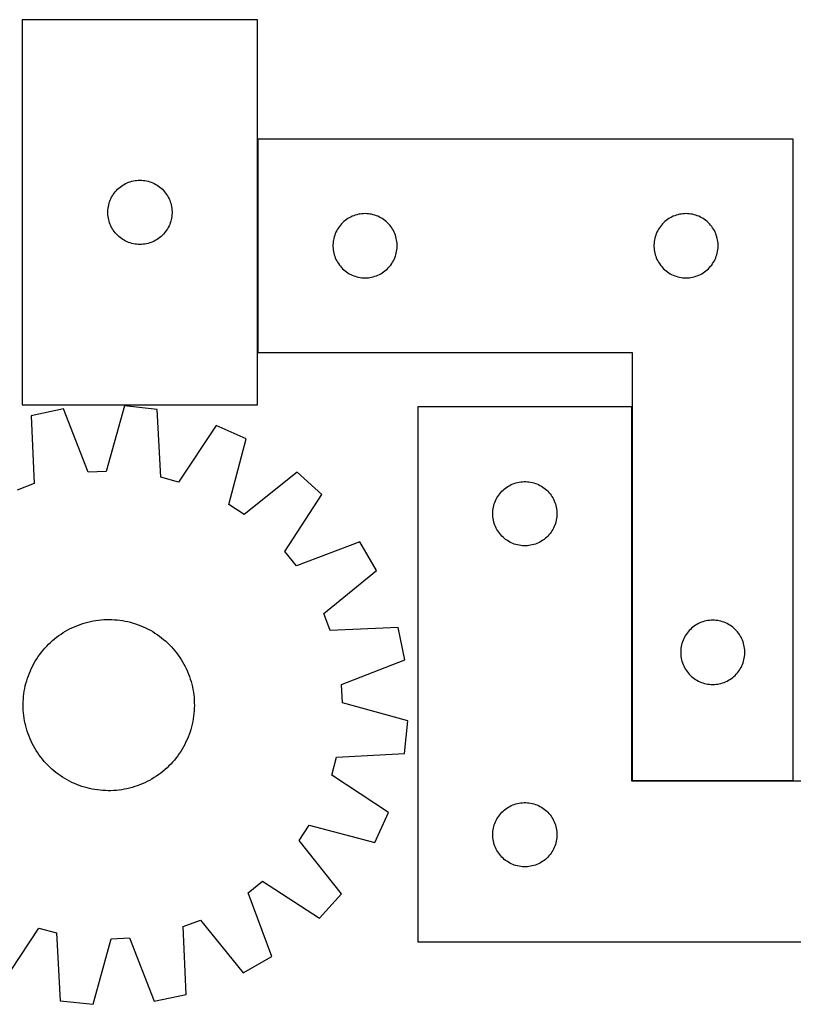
# Model space of a CAD drawing. Header units: millimetres. Extents: x 7 to 1493, y 7 to 467.
# Tile 3 of 4: x 716 to 1077, y 7 to 467. Entities that reach past the tile are written whole.
import ezdxf

# ---------------------------------------------------------------- set-up
doc = ezdxf.new("R2010")
doc.units = ezdxf.units.MM
doc.layers.add('COMMON', color=5, linetype='CONTINUOUS', true_color=0x0000ff)
doc.layers.add('CUT', color=7, linetype='CONTINUOUS', true_color=0x000000)

msp = doc.modelspace()

# ---------------------------------------------------------------- linework, layer by layer
at = {"layer": 'COMMON'}
for p, q in [((827.161311, 410.966614), (827.161311, 310.966614)), ((1077.361312, 110.966614), (1077.361312, 360.966614)), ((1002.261311, 110.866614), (1077.261311, 110.866614))]:
    msp.add_line(p, q, dxfattribs=at)
at = {"layer": 'CUT'}
for p, q in [((717.06131, 466.59039), (717.06131, 286.59039)), ((827.06131, 466.59039), (717.06131, 466.59039)), ((827.06131, 286.59039), (827.06131, 466.59039)), ((827.261311, 310.966614), (827.261311, 410.966614)), ((827.261311, 410.966614), (1077.261311, 410.966614)), ((1077.261311, 410.966614), (1077.261311, 110.966614)), ((767.499587, 390.879921), (768.241243, 391.095806)), ((768.241243, 391.095806), (768.993029, 391.273226)), ((768.993029, 391.273226), (769.752951, 391.411709)), ((769.752951, 391.411709), (770.518995, 391.510888)), ((770.518995, 391.510888), (771.289128, 391.570502)), ((771.289128, 391.570502), (772.06131, 391.59039)), ((772.06131, 391.59039), (772.833491, 391.570502)), ((772.833491, 391.570502), (773.603625, 391.510888)), ((773.603625, 391.510888), (774.369668, 391.411709)), ((774.369668, 391.411709), (775.129591, 391.273226)), ((775.129591, 391.273226), (775.881377, 391.095806)), ((775.881377, 391.095806), (776.623032, 390.879921)), ((760.543103, 386.199288), (761.053029, 386.77949)), ((761.053029, 386.77949), (761.592147, 387.332673)), ((761.592147, 387.332673), (762.159028, 387.857369)), ((762.159028, 387.857369), (762.752168, 388.352187)), ((762.752168, 388.352187), (763.369993, 388.815815)), ((763.369993, 388.815815), (764.010867, 389.247024)), ((764.010867, 389.247024), (764.673089, 389.644669)), ((764.673089, 389.644669), (765.354903, 390.007696)), ((765.354903, 390.007696), (766.054501, 390.335144)), ((766.054501, 390.335144), (766.770028, 390.626143)), ((766.770028, 390.626143), (767.499587, 390.879921)), ((776.623032, 390.879921), (777.352591, 390.626143)), ((777.352591, 390.626143), (778.068118, 390.335144)), ((778.068118, 390.335144), (778.767717, 390.007696)), ((778.767717, 390.007696), (779.449531, 389.644669)), ((779.449531, 389.644669), (780.111753, 389.247024)), ((780.111753, 389.247024), (780.752626, 388.815815)), ((780.752626, 388.815815), (781.370452, 388.352187)), ((781.370452, 388.352187), (781.963592, 387.857369)), ((781.963592, 387.857369), (782.530472, 387.332673)), ((782.530472, 387.332673), (783.06959, 386.77949)), ((783.06959, 386.77949), (783.579516, 386.199288)), ((757.893971, 381.518526), (758.16645, 382.241309)), ((758.16645, 382.241309), (758.475776, 382.949106)), ((758.475776, 382.949106), (758.821128, 383.640041)), ((758.821128, 383.640041), (759.20159, 384.312282)), ((759.20159, 384.312282), (759.616155, 384.964046)), ((759.616155, 384.964046), (760.063721, 385.593604)), ((760.063721, 385.593604), (760.543103, 386.199288)), ((783.579516, 386.199288), (784.058898, 385.593604)), ((784.058898, 385.593604), (784.506465, 384.964046)), ((784.506465, 384.964046), (784.921029, 384.312282)), ((784.921029, 384.312282), (785.301492, 383.640041)), ((785.301492, 383.640041), (785.646844, 382.949106)), ((785.646844, 382.949106), (785.956169, 382.241309)), ((785.956169, 382.241309), (786.228648, 381.518526)), ((757.066283, 376.976609), (757.106047, 377.748022)), ((757.106047, 377.748022), (757.18547, 378.516366)), ((757.18547, 378.516366), (757.30434, 379.279602)), ((757.30434, 379.279602), (757.462344, 380.035706)), ((757.462344, 380.035706), (757.659062, 380.782675)), ((757.659062, 380.782675), (757.893971, 381.518526)), ((786.228648, 381.518526), (786.463558, 380.782675)), ((786.463558, 380.782675), (786.660275, 380.035706)), ((786.660275, 380.035706), (786.818279, 379.279602)), ((786.818279, 379.279602), (786.93715, 378.516366)), ((786.93715, 378.516366), (787.016573, 377.748022)), ((787.016573, 377.748022), (787.056337, 376.976609)), ((757.066283, 376.204172), (757.066283, 376.976609)), ((757.106047, 375.432758), (757.066283, 376.204172)), ((757.18547, 374.664415), (757.106047, 375.432758)), ((757.30434, 373.901179), (757.18547, 374.664415)), ((757.462344, 373.145074), (757.30434, 373.901179)), ((757.659062, 372.398106), (757.462344, 373.145074)), ((786.660275, 373.145074), (786.463558, 372.398106)), ((786.818279, 373.901179), (786.660275, 373.145074)), ((786.93715, 374.664415), (786.818279, 373.901179)), ((787.016573, 375.432758), (786.93715, 374.664415)), ((787.056337, 376.204172), (787.016573, 375.432758)), ((787.056337, 376.976609), (787.056337, 376.204172)), ((867.952169, 372.728412), (867.359029, 372.233593)), ((868.569994, 373.19204), (867.952169, 372.728412)), ((869.210868, 373.623248), (868.569994, 373.19204)), ((869.87309, 374.020893), (869.210868, 373.623248)), ((870.554904, 374.383921), (869.87309, 374.020893)), ((871.254502, 374.711368), (870.554904, 374.383921)), ((871.970029, 375.002367), (871.254502, 374.711368)), ((872.699588, 375.256145), (871.970029, 375.002367)), ((873.441244, 375.47203), (872.699588, 375.256145)), ((874.19303, 375.64945), (873.441244, 375.47203)), ((874.952952, 375.787933), (874.19303, 375.64945)), ((875.718996, 375.887113), (874.952952, 375.787933)), ((876.489129, 375.946726), (875.718996, 375.887113)), ((877.261311, 375.966614), (876.489129, 375.946726)), ((878.033492, 375.946726), (877.261311, 375.966614)), ((878.803626, 375.887113), (878.033492, 375.946726)), ((879.569669, 375.787933), (878.803626, 375.887113)), ((880.329592, 375.64945), (879.569669, 375.787933)), ((881.081378, 375.47203), (880.329592, 375.64945)), ((881.823033, 375.256145), (881.081378, 375.47203)), ((882.552592, 375.002367), (881.823033, 375.256145)), ((883.268119, 374.711368), (882.552592, 375.002367)), ((883.967718, 374.383921), (883.268119, 374.711368)), ((884.649532, 374.020893), (883.967718, 374.383921)), ((885.311754, 373.623248), (884.649532, 374.020893)), ((885.952627, 373.19204), (885.311754, 373.623248)), ((886.570453, 372.728412), (885.952627, 373.19204)), ((887.163593, 372.233593), (886.570453, 372.728412)), ((1017.952169, 372.728412), (1017.359029, 372.233593)), ((1018.569994, 373.19204), (1017.952169, 372.728412)), ((1019.210868, 373.623248), (1018.569994, 373.19204)), ((1019.87309, 374.020893), (1019.210868, 373.623248)), ((1020.554904, 374.383921), (1019.87309, 374.020893)), ((1021.254502, 374.711368), (1020.554904, 374.383921)), ((1021.970029, 375.002367), (1021.254502, 374.711368)), ((1022.699588, 375.256145), (1021.970029, 375.002367)), ((1023.441244, 375.47203), (1022.699588, 375.256145)), ((1024.19303, 375.64945), (1023.441244, 375.47203)), ((1024.952952, 375.787933), (1024.19303, 375.64945)), ((1025.718996, 375.887113), (1024.952952, 375.787933)), ((1026.489129, 375.946726), (1025.718996, 375.887113)), ((1027.261311, 375.966614), (1026.489129, 375.946726)), ((1028.033492, 375.946726), (1027.261311, 375.966614)), ((1028.803626, 375.887113), (1028.033492, 375.946726)), ((1029.569669, 375.787933), (1028.803626, 375.887113)), ((1030.329592, 375.64945), (1029.569669, 375.787933)), ((1031.081378, 375.47203), (1030.329592, 375.64945)), ((1031.823033, 375.256145), (1031.081378, 375.47203)), ((1032.552592, 375.002367), (1031.823033, 375.256145)), ((1033.268119, 374.711368), (1032.552592, 375.002367)), ((1033.967718, 374.383921), (1033.268119, 374.711368)), ((1034.649532, 374.020893), (1033.967718, 374.383921)), ((1035.311754, 373.623248), (1034.649532, 374.020893)), ((1035.952627, 373.19204), (1035.311754, 373.623248)), ((1036.570453, 372.728412), (1035.952627, 373.19204)), ((1037.163593, 372.233593), (1036.570453, 372.728412)), ((757.893971, 371.662255), (757.659062, 372.398106)), ((758.16645, 370.939472), (757.893971, 371.662255)), ((758.475776, 370.231674), (758.16645, 370.939472)), ((758.821128, 369.540739), (758.475776, 370.231674)), ((759.20159, 368.868498), (758.821128, 369.540739)), ((759.616155, 368.216734), (759.20159, 368.868498)), ((760.063721, 367.587176), (759.616155, 368.216734)), ((784.506465, 368.216734), (784.058898, 367.587176)), ((784.921029, 368.868498), (784.506465, 368.216734)), ((785.301492, 369.540739), (784.921029, 368.868498)), ((785.646844, 370.231674), (785.301492, 369.540739)), ((785.956169, 370.939472), (785.646844, 370.231674)), ((786.228648, 371.662255), (785.956169, 370.939472)), ((786.463558, 372.398106), (786.228648, 371.662255)), ((864.401591, 368.688507), (864.021129, 368.016266)), ((864.816156, 369.34027), (864.401591, 368.688507)), ((865.263722, 369.969829), (864.816156, 369.34027)), ((865.743104, 370.575512), (865.263722, 369.969829)), ((866.25303, 371.155715), (865.743104, 370.575512)), ((866.792148, 371.708897), (866.25303, 371.155715)), ((867.359029, 372.233593), (866.792148, 371.708897)), ((887.730473, 371.708897), (887.163593, 372.233593)), ((888.269591, 371.155715), (887.730473, 371.708897)), ((888.779517, 370.575512), (888.269591, 371.155715)), ((889.258899, 369.969829), (888.779517, 370.575512)), ((889.706466, 369.34027), (889.258899, 369.969829)), ((890.12103, 368.688507), (889.706466, 369.34027)), ((890.501493, 368.016266), (890.12103, 368.688507)), ((1014.401591, 368.688507), (1014.021129, 368.016266)), ((1014.816156, 369.34027), (1014.401591, 368.688507)), ((1015.263722, 369.969829), (1014.816156, 369.34027)), ((1015.743104, 370.575512), (1015.263722, 369.969829)), ((1016.25303, 371.155715), (1015.743104, 370.575512)), ((1016.792148, 371.708897), (1016.25303, 371.155715)), ((1017.359029, 372.233593), (1016.792148, 371.708897)), ((1037.730473, 371.708897), (1037.163593, 372.233593)), ((1038.269591, 371.155715), (1037.730473, 371.708897)), ((1038.779517, 370.575512), (1038.269591, 371.155715)), ((1039.258899, 369.969829), (1038.779517, 370.575512)), ((1039.706466, 369.34027), (1039.258899, 369.969829)), ((1040.12103, 368.688507), (1039.706466, 369.34027)), ((1040.501493, 368.016266), (1040.12103, 368.688507)), ((760.543103, 366.981493), (760.063721, 367.587176)), ((761.053029, 366.40129), (760.543103, 366.981493)), ((761.592147, 365.848107), (761.053029, 366.40129)), ((762.159028, 365.323411), (761.592147, 365.848107)), ((762.752168, 364.828593), (762.159028, 365.323411)), ((763.369993, 364.364965), (762.752168, 364.828593)), ((764.010867, 363.933757), (763.369993, 364.364965)), ((764.673089, 363.536112), (764.010867, 363.933757)), ((765.354903, 363.173084), (764.673089, 363.536112)), ((779.449531, 363.536112), (778.767717, 363.173084)), ((780.111753, 363.933757), (779.449531, 363.536112)), ((780.752626, 364.364965), (780.111753, 363.933757)), ((781.370452, 364.828593), (780.752626, 364.364965)), ((781.963592, 365.323411), (781.370452, 364.828593)), ((782.530472, 365.848107), (781.963592, 365.323411)), ((783.06959, 366.40129), (782.530472, 365.848107)), ((783.579516, 366.981493), (783.06959, 366.40129)), ((784.058898, 367.587176), (783.579516, 366.981493)), ((862.504341, 363.655826), (862.385471, 362.89259)), ((862.662345, 364.411931), (862.504341, 363.655826)), ((862.859063, 365.158899), (862.662345, 364.411931)), ((863.093972, 365.89475), (862.859063, 365.158899)), ((863.366451, 366.617533), (863.093972, 365.89475)), ((863.675777, 367.32533), (863.366451, 366.617533)), ((864.021129, 368.016266), (863.675777, 367.32533)), ((890.846845, 367.32533), (890.501493, 368.016266)), ((891.15617, 366.617533), (890.846845, 367.32533)), ((891.428649, 365.89475), (891.15617, 366.617533)), ((891.663559, 365.158899), (891.428649, 365.89475)), ((891.860276, 364.411931), (891.663559, 365.158899)), ((892.01828, 363.655826), (891.860276, 364.411931)), ((892.137151, 362.89259), (892.01828, 363.655826)), ((1012.504341, 363.655826), (1012.385471, 362.89259)), ((1012.662345, 364.411931), (1012.504341, 363.655826)), ((1012.859063, 365.158899), (1012.662345, 364.411931)), ((1013.093972, 365.89475), (1012.859063, 365.158899)), ((1013.366451, 366.617533), (1013.093972, 365.89475)), ((1013.675777, 367.32533), (1013.366451, 366.617533)), ((1014.021129, 368.016266), (1013.675777, 367.32533)), ((1040.846845, 367.32533), (1040.501493, 368.016266)), ((1041.15617, 366.617533), (1040.846845, 367.32533)), ((1041.428649, 365.89475), (1041.15617, 366.617533)), ((1041.663559, 365.158899), (1041.428649, 365.89475)), ((1041.860276, 364.411931), (1041.663559, 365.158899)), ((1042.01828, 363.655826), (1041.860276, 364.411931)), ((1042.137151, 362.89259), (1042.01828, 363.655826)), ((766.054501, 362.845637), (765.354903, 363.173084)), ((766.770028, 362.554638), (766.054501, 362.845637)), ((767.499587, 362.30086), (766.770028, 362.554638)), ((768.241243, 362.084974), (767.499587, 362.30086)), ((768.993029, 361.907555), (768.241243, 362.084974)), ((769.752951, 361.769072), (768.993029, 361.907555)), ((770.518995, 361.669892), (769.752951, 361.769072)), ((771.289128, 361.610279), (770.518995, 361.669892)), ((772.06131, 361.59039), (771.289128, 361.610279)), ((772.833491, 361.610279), (772.06131, 361.59039)), ((773.603625, 361.669892), (772.833491, 361.610279)), ((774.369668, 361.769072), (773.603625, 361.669892)), ((775.129591, 361.907555), (774.369668, 361.769072)), ((775.881377, 362.084974), (775.129591, 361.907555)), ((776.623032, 362.30086), (775.881377, 362.084974)), ((777.352591, 362.554638), (776.623032, 362.30086)), ((778.068118, 362.845637), (777.352591, 362.554638)), ((778.767717, 363.173084), (778.068118, 362.845637)), ((862.306048, 362.124246), (862.266284, 361.352833)), ((862.266284, 361.352833), (862.266284, 360.580396)), ((862.266284, 360.580396), (862.306048, 359.808983)), ((862.385471, 362.89259), (862.306048, 362.124246)), ((862.306048, 359.808983), (862.385471, 359.040639)), ((862.385471, 359.040639), (862.504341, 358.277403)), ((892.01828, 358.277403), (892.137151, 359.040639)), ((892.216574, 362.124246), (892.137151, 362.89259)), ((892.137151, 359.040639), (892.216574, 359.808983)), ((892.256338, 361.352833), (892.216574, 362.124246)), ((892.216574, 359.808983), (892.256338, 360.580396)), ((892.256338, 360.580396), (892.256338, 361.352833)), ((1012.306048, 362.124246), (1012.266284, 361.352833)), ((1012.266284, 361.352833), (1012.266284, 360.580396)), ((1012.266284, 360.580396), (1012.306048, 359.808983)), ((1012.385471, 362.89259), (1012.306048, 362.124246)), ((1012.306048, 359.808983), (1012.385471, 359.040639)), ((1012.385471, 359.040639), (1012.504341, 358.277403)), ((1042.01828, 358.277403), (1042.137151, 359.040639)), ((1042.216574, 362.124246), (1042.137151, 362.89259)), ((1042.137151, 359.040639), (1042.216574, 359.808983)), ((1042.256338, 361.352833), (1042.216574, 362.124246)), ((1042.216574, 359.808983), (1042.256338, 360.580396)), ((1042.256338, 360.580396), (1042.256338, 361.352833)), ((862.504341, 358.277403), (862.662345, 357.521298)), ((862.662345, 357.521298), (862.859063, 356.77433)), ((862.859063, 356.77433), (863.093972, 356.038479)), ((863.093972, 356.038479), (863.366451, 355.315696)), ((863.366451, 355.315696), (863.675777, 354.607899)), ((863.675777, 354.607899), (864.021129, 353.916963)), ((890.501493, 353.916963), (890.846845, 354.607899)), ((890.846845, 354.607899), (891.15617, 355.315696)), ((891.15617, 355.315696), (891.428649, 356.038479)), ((891.428649, 356.038479), (891.663559, 356.77433)), ((891.663559, 356.77433), (891.860276, 357.521298)), ((891.860276, 357.521298), (892.01828, 358.277403)), ((1012.504341, 358.277403), (1012.662345, 357.521298)), ((1012.662345, 357.521298), (1012.859063, 356.77433)), ((1012.859063, 356.77433), (1013.093972, 356.038479)), ((1013.093972, 356.038479), (1013.366451, 355.315696)), ((1013.366451, 355.315696), (1013.675777, 354.607899)), ((1013.675777, 354.607899), (1014.021129, 353.916963)), ((1040.501493, 353.916963), (1040.846845, 354.607899)), ((1040.846845, 354.607899), (1041.15617, 355.315696)), ((1041.15617, 355.315696), (1041.428649, 356.038479)), ((1041.428649, 356.038479), (1041.663559, 356.77433)), ((1041.663559, 356.77433), (1041.860276, 357.521298)), ((1041.860276, 357.521298), (1042.01828, 358.277403)), ((864.021129, 353.916963), (864.401591, 353.244722)), ((864.401591, 353.244722), (864.816156, 352.592959)), ((864.816156, 352.592959), (865.263722, 351.9634)), ((865.263722, 351.9634), (865.743104, 351.357717)), ((865.743104, 351.357717), (866.25303, 350.777514)), ((866.25303, 350.777514), (866.792148, 350.224332)), ((866.792148, 350.224332), (867.359029, 349.699636)), ((867.359029, 349.699636), (867.952169, 349.204817)), ((886.570453, 349.204817), (887.163593, 349.699636)), ((887.163593, 349.699636), (887.730473, 350.224332)), ((887.730473, 350.224332), (888.269591, 350.777514)), ((888.269591, 350.777514), (888.779517, 351.357717)), ((888.779517, 351.357717), (889.258899, 351.9634)), ((889.258899, 351.9634), (889.706466, 352.592959)), ((889.706466, 352.592959), (890.12103, 353.244722)), ((890.12103, 353.244722), (890.501493, 353.916963)), ((1014.021129, 353.916963), (1014.401591, 353.244722)), ((1014.401591, 353.244722), (1014.816156, 352.592959)), ((1014.816156, 352.592959), (1015.263722, 351.9634)), ((1015.263722, 351.9634), (1015.743104, 351.357717)), ((1015.743104, 351.357717), (1016.25303, 350.777514)), ((1016.25303, 350.777514), (1016.792148, 350.224332)), ((1016.792148, 350.224332), (1017.359029, 349.699636)), ((1017.359029, 349.699636), (1017.952169, 349.204817)), ((1036.570453, 349.204817), (1037.163593, 349.699636)), ((1037.163593, 349.699636), (1037.730473, 350.224332)), ((1037.730473, 350.224332), (1038.269591, 350.777514)), ((1038.269591, 350.777514), (1038.779517, 351.357717)), ((1038.779517, 351.357717), (1039.258899, 351.9634)), ((1039.258899, 351.9634), (1039.706466, 352.592959)), ((1039.706466, 352.592959), (1040.12103, 353.244722)), ((1040.12103, 353.244722), (1040.501493, 353.916963)), ((867.952169, 349.204817), (868.569994, 348.741189)), ((868.569994, 348.741189), (869.210868, 348.309981)), ((869.210868, 348.309981), (869.87309, 347.912336)), ((869.87309, 347.912336), (870.554904, 347.549308)), ((870.554904, 347.549308), (871.254502, 347.221861)), ((871.254502, 347.221861), (871.970029, 346.930862)), ((871.970029, 346.930862), (872.699588, 346.677084)), ((872.699588, 346.677084), (873.441244, 346.461199)), ((873.441244, 346.461199), (874.19303, 346.283779)), ((874.19303, 346.283779), (874.952952, 346.145296)), ((874.952952, 346.145296), (875.718996, 346.046116)), ((875.718996, 346.046116), (876.489129, 345.986503)), ((876.489129, 345.986503), (877.261311, 345.966614)), ((877.261311, 345.966614), (878.033492, 345.986503)), ((878.033492, 345.986503), (878.803626, 346.046116)), ((878.803626, 346.046116), (879.569669, 346.145296)), ((879.569669, 346.145296), (880.329592, 346.283779)), ((880.329592, 346.283779), (881.081378, 346.461199)), ((881.081378, 346.461199), (881.823033, 346.677084)), ((881.823033, 346.677084), (882.552592, 346.930862)), ((882.552592, 346.930862), (883.268119, 347.221861)), ((883.268119, 347.221861), (883.967718, 347.549308)), ((883.967718, 347.549308), (884.649532, 347.912336)), ((884.649532, 347.912336), (885.311754, 348.309981)), ((885.311754, 348.309981), (885.952627, 348.741189)), ((885.952627, 348.741189), (886.570453, 349.204817)), ((1017.952169, 349.204817), (1018.569994, 348.741189)), ((1018.569994, 348.741189), (1019.210868, 348.309981)), ((1019.210868, 348.309981), (1019.87309, 347.912336)), ((1019.87309, 347.912336), (1020.554904, 347.549308)), ((1020.554904, 347.549308), (1021.254502, 347.221861)), ((1021.254502, 347.221861), (1021.970029, 346.930862)), ((1021.970029, 346.930862), (1022.699588, 346.677084)), ((1022.699588, 346.677084), (1023.441244, 346.461199)), ((1023.441244, 346.461199), (1024.19303, 346.283779)), ((1024.19303, 346.283779), (1024.952952, 346.145296)), ((1024.952952, 346.145296), (1025.718996, 346.046116)), ((1025.718996, 346.046116), (1026.489129, 345.986503)), ((1026.489129, 345.986503), (1027.261311, 345.966614)), ((1027.261311, 345.966614), (1028.033492, 345.986503)), ((1028.033492, 345.986503), (1028.803626, 346.046116)), ((1028.803626, 346.046116), (1029.569669, 346.145296)), ((1029.569669, 346.145296), (1030.329592, 346.283779)), ((1030.329592, 346.283779), (1031.081378, 346.461199)), ((1031.081378, 346.461199), (1031.823033, 346.677084)), ((1031.823033, 346.677084), (1032.552592, 346.930862)), ((1032.552592, 346.930862), (1033.268119, 347.221861)), ((1033.268119, 347.221861), (1033.967718, 347.549308)), ((1033.967718, 347.549308), (1034.649532, 347.912336)), ((1034.649532, 347.912336), (1035.311754, 348.309981)), ((1035.311754, 348.309981), (1035.952627, 348.741189)), ((1035.952627, 348.741189), (1036.570453, 349.204817)), ((1002.261311, 310.966614), (827.261311, 310.966614)), ((1002.261311, 110.966614), (1002.261311, 310.966614)), ((717.06131, 286.59039), (827.06131, 286.59039)), ((764.814667, 286.128688), (756.341626, 255.515254)), ((780.112034, 284.47911), (764.814667, 286.128688)), ((1001.953246, 285.766613), (901.953246, 285.766613)), ((901.953246, 285.766613), (901.953246, 35.766613)), ((1001.953246, 110.766613), (1001.953246, 285.766613)), ((736.311003, 284.712014), (721.252595, 281.553709)), ((721.252595, 281.553709), (722.654325, 249.82029)), ((747.777853, 255.089622), (736.311003, 284.712014)), ((781.863834, 252.76309), (780.112034, 284.47911)), ((807.658405, 277.018331), (790.139993, 250.521538)), ((821.697318, 270.722342), (807.658405, 277.018331)), ((813.56259, 240.017279), (821.697318, 270.722342)), ((756.341626, 255.515254), (747.777853, 255.089622)), ((845.589967, 255.114422), (820.741008, 235.327963)), ((856.996199, 244.788319), (845.589967, 255.114422)), ((722.654325, 249.82029), (714.64122, 246.769138)), ((790.139993, 250.521538), (781.863834, 252.76309)), ((943.57959, 248.211769), (944.231354, 248.626333)), ((944.231354, 248.626333), (944.903595, 249.006795)), ((944.903595, 249.006795), (945.59453, 249.352147)), ((945.59453, 249.352147), (946.302328, 249.661473)), ((946.302328, 249.661473), (947.02511, 249.933952)), ((947.02511, 249.933952), (947.760962, 250.168862)), ((947.760962, 250.168862), (948.50793, 250.365579)), ((948.50793, 250.365579), (949.264035, 250.523583)), ((949.264035, 250.523583), (950.027271, 250.642454)), ((950.027271, 250.642454), (950.795614, 250.721876)), ((950.795614, 250.721876), (951.567027, 250.761641)), ((951.567027, 250.761641), (952.339465, 250.761641)), ((952.339465, 250.761641), (953.110878, 250.721876)), ((953.110878, 250.721876), (953.879222, 250.642454)), ((953.879222, 250.642454), (954.642458, 250.523583)), ((954.642458, 250.523583), (955.398562, 250.365579)), ((955.398562, 250.365579), (956.145531, 250.168862)), ((956.145531, 250.168862), (956.881382, 249.933952)), ((956.881382, 249.933952), (957.604165, 249.661473)), ((957.604165, 249.661473), (958.311962, 249.352147)), ((958.311962, 249.352147), (959.002897, 249.006795)), ((959.002897, 249.006795), (959.675138, 248.626333)), ((959.675138, 248.626333), (960.326902, 248.211769)), ((839.771226, 218.099837), (856.996199, 244.788319)), ((939.296613, 243.817056), (939.727821, 244.45793)), ((939.727821, 244.45793), (940.191449, 245.075756)), ((940.191449, 245.075756), (940.686267, 245.668895)), ((940.686267, 245.668895), (941.210963, 246.235776)), ((941.210963, 246.235776), (941.764146, 246.774894)), ((941.764146, 246.774894), (942.344349, 247.28482)), ((942.344349, 247.28482), (942.950032, 247.764202)), ((942.950032, 247.764202), (943.57959, 248.211769)), ((960.326902, 248.211769), (960.95646, 247.764202)), ((960.95646, 247.764202), (961.562144, 247.28482)), ((961.562144, 247.28482), (962.142346, 246.774894)), ((962.142346, 246.774894), (962.695529, 246.235776)), ((962.695529, 246.235776), (963.220225, 245.668895)), ((963.220225, 245.668895), (963.715043, 245.075756)), ((963.715043, 245.075756), (964.178671, 244.45793)), ((964.178671, 244.45793), (964.60988, 243.817056)), ((820.741008, 235.327963), (813.56259, 240.017279)), ((937.270411, 238.834894), (937.44783, 239.58668)), ((937.44783, 239.58668), (937.663715, 240.328336)), ((937.663715, 240.328336), (937.917494, 241.057895)), ((937.917494, 241.057895), (938.208493, 241.773422)), ((938.208493, 241.773422), (938.53594, 242.47302)), ((938.53594, 242.47302), (938.898968, 243.154835)), ((938.898968, 243.154835), (939.296613, 243.817056)), ((964.60988, 243.817056), (965.007525, 243.154835)), ((965.007525, 243.154835), (965.370552, 242.47302)), ((965.370552, 242.47302), (965.698, 241.773422)), ((965.698, 241.773422), (965.988998, 241.057895)), ((965.988998, 241.057895), (966.242777, 240.328336)), ((966.242777, 240.328336), (966.458662, 239.58668)), ((966.458662, 239.58668), (966.636081, 238.834894)), ((936.953246, 235.766613), (936.973135, 236.538795)), ((936.973135, 234.994432), (936.953246, 235.766613)), ((936.973135, 236.538795), (937.032748, 237.308928)), ((937.032748, 234.224299), (936.973135, 234.994432)), ((937.032748, 237.308928), (937.131928, 238.074972)), ((937.131928, 238.074972), (937.270411, 238.834894)), ((966.636081, 238.834894), (966.774565, 238.074972)), ((966.774565, 238.074972), (966.873744, 237.308928)), ((966.873744, 237.308928), (966.933358, 236.538795)), ((966.933358, 234.994432), (966.873744, 234.224299)), ((966.933358, 236.538795), (966.953246, 235.766613)), ((966.953246, 235.766613), (966.933358, 234.994432)), ((937.131928, 233.458255), (937.032748, 234.224299)), ((937.270411, 232.698332), (937.131928, 233.458255)), ((937.44783, 231.946547), (937.270411, 232.698332)), ((937.663715, 231.204891), (937.44783, 231.946547)), ((937.917494, 230.475332), (937.663715, 231.204891)), ((938.208493, 229.759805), (937.917494, 230.475332)), ((965.988998, 230.475332), (965.698, 229.759805)), ((966.242777, 231.204891), (965.988998, 230.475332)), ((966.458662, 231.946547), (966.242777, 231.204891)), ((966.636081, 232.698332), (966.458662, 231.946547)), ((966.774565, 233.458255), (966.636081, 232.698332)), ((966.873744, 234.224299), (966.774565, 233.458255)), ((938.53594, 229.060207), (938.208493, 229.759805)), ((938.898968, 228.378392), (938.53594, 229.060207)), ((939.296613, 227.716171), (938.898968, 228.378392)), ((939.727821, 227.075297), (939.296613, 227.716171)), ((940.191449, 226.457471), (939.727821, 227.075297)), ((940.686267, 225.864332), (940.191449, 226.457471)), ((941.210963, 225.297451), (940.686267, 225.864332)), ((963.220225, 225.864332), (962.695529, 225.297451)), ((963.715043, 226.457471), (963.220225, 225.864332)), ((964.178671, 227.075297), (963.715043, 226.457471)), ((964.60988, 227.716171), (964.178671, 227.075297)), ((965.007525, 228.378392), (964.60988, 227.716171)), ((965.370552, 229.060207), (965.007525, 228.378392)), ((965.698, 229.759805), (965.370552, 229.060207)), ((874.896346, 222.561071), (845.149229, 211.42178)), ((882.553376, 209.215643), (874.896346, 222.561071)), ((941.764146, 224.758333), (941.210963, 225.297451)), ((942.344349, 224.248407), (941.764146, 224.758333)), ((942.950032, 223.769025), (942.344349, 224.248407)), ((943.57959, 223.321458), (942.950032, 223.769025)), ((944.231354, 222.906894), (943.57959, 223.321458)), ((944.903595, 222.526432), (944.231354, 222.906894)), ((945.59453, 222.18108), (944.903595, 222.526432)), ((946.302328, 221.871754), (945.59453, 222.18108)), ((947.02511, 221.599275), (946.302328, 221.871754)), ((947.760962, 221.364365), (947.02511, 221.599275)), ((948.50793, 221.167648), (947.760962, 221.364365)), ((949.264035, 221.009644), (948.50793, 221.167648)), ((950.027271, 220.890773), (949.264035, 221.009644)), ((950.795614, 220.811351), (950.027271, 220.890773)), ((953.879222, 220.890773), (953.110878, 220.811351)), ((954.642458, 221.009644), (953.879222, 220.890773)), ((955.398562, 221.167648), (954.642458, 221.009644)), ((956.145531, 221.364365), (955.398562, 221.167648)), ((956.881382, 221.599275), (956.145531, 221.364365)), ((957.604165, 221.871754), (956.881382, 221.599275)), ((958.311962, 222.18108), (957.604165, 221.871754)), ((959.002897, 222.526432), (958.311962, 222.18108)), ((959.675138, 222.906894), (959.002897, 222.526432)), ((960.326902, 223.321458), (959.675138, 222.906894)), ((960.95646, 223.769025), (960.326902, 223.321458)), ((961.562144, 224.248407), (960.95646, 223.769025)), ((962.142346, 224.758333), (961.562144, 224.248407)), ((962.695529, 225.297451), (962.142346, 224.758333)), ((845.149229, 211.42178), (839.771226, 218.099837)), ((951.567027, 220.771586), (950.795614, 220.811351)), ((952.339465, 220.771586), (951.567027, 220.771586)), ((953.110878, 220.811351), (952.339465, 220.771586)), ((857.924259, 189.156198), (882.553376, 209.215643)), ((860.975411, 181.143094), (857.924259, 189.156198)), ((744.12706, 184.027894), (745.318044, 184.428597)), ((745.318044, 184.428597), (746.521028, 184.791692)), ((746.521028, 184.791692), (747.734822, 185.116822)), ((747.734822, 185.116822), (748.958231, 185.403665)), ((748.958231, 185.403665), (750.190045, 185.651938)), ((750.190045, 185.651938), (751.42905, 185.861396)), ((751.42905, 185.861396), (752.674024, 186.031833)), ((752.674024, 186.031833), (753.923736, 186.163081)), ((753.923736, 186.163081), (755.176954, 186.255009)), ((755.176954, 186.255009), (756.432442, 186.307527)), ((756.432442, 186.307527), (757.688959, 186.320584)), ((757.688959, 186.320584), (758.945267, 186.294166)), ((758.945267, 186.294166), (760.200125, 186.228299)), ((760.200125, 186.228299), (761.452295, 186.123049)), ((761.452295, 186.123049), (762.700541, 185.978519)), ((762.700541, 185.978519), (763.943631, 185.794852)), ((763.943631, 185.794852), (765.180338, 185.57223)), ((765.180338, 185.57223), (766.409443, 185.310871)), ((766.409443, 185.310871), (767.629732, 185.011034)), ((767.629732, 185.011034), (768.840001, 184.673015)), ((768.840001, 184.673015), (770.039054, 184.297147)), ((770.039054, 184.297147), (771.22571, 183.883802)), ((1033.054904, 184.383921), (1032.37309, 184.020893)), ((1033.754502, 184.711368), (1033.054904, 184.383921)), ((1034.470029, 185.002367), (1033.754502, 184.711368)), ((1035.199588, 185.256145), (1034.470029, 185.002367)), ((1035.941244, 185.47203), (1035.199588, 185.256145)), ((1036.69303, 185.64945), (1035.941244, 185.47203)), ((1037.452952, 185.787933), (1036.69303, 185.64945)), ((1038.218996, 185.887113), (1037.452952, 185.787933)), ((1038.989129, 185.946726), (1038.218996, 185.887113)), ((1039.761311, 185.966614), (1038.989129, 185.946726)), ((1040.533492, 185.946726), (1039.761311, 185.966614)), ((1041.303626, 185.887113), (1040.533492, 185.946726)), ((1042.069669, 185.787933), (1041.303626, 185.887113)), ((1042.829592, 185.64945), (1042.069669, 185.787933)), ((1043.581378, 185.47203), (1042.829592, 185.64945)), ((1044.323033, 185.256145), (1043.581378, 185.47203)), ((1045.052592, 185.002367), (1044.323033, 185.256145)), ((1045.768119, 184.711368), (1045.052592, 185.002367)), ((1046.467718, 184.383921), (1045.768119, 184.711368)), ((1047.149532, 184.020893), (1046.467718, 184.383921)), ((734.137261, 178.806387), (735.169164, 179.523454)), ((735.169164, 179.523454), (736.223081, 180.207753)), ((736.223081, 180.207753), (737.297972, 180.858611)), ((737.297972, 180.858611), (738.392776, 181.475385)), ((738.392776, 181.475385), (739.506414, 182.057465)), ((739.506414, 182.057465), (740.637786, 182.604278)), ((740.637786, 182.604278), (741.785775, 183.115284)), ((741.785775, 183.115284), (742.949249, 183.589979)), ((742.949249, 183.589979), (744.12706, 184.027894)), ((771.22571, 183.883802), (772.398797, 183.433386)), ((772.398797, 183.433386), (773.557157, 182.946346)), ((773.557157, 182.946346), (774.699648, 182.423161)), ((774.699648, 182.423161), (775.825141, 181.864347)), ((775.825141, 181.864347), (776.932525, 181.270457)), ((776.932525, 181.270457), (778.020709, 180.642076)), ((778.020709, 180.642076), (779.088618, 179.979824)), ((779.088618, 179.979824), (780.135198, 179.284355)), ((892.70883, 182.544824), (860.975411, 181.143094)), ((895.867134, 167.486416), (892.70883, 182.544824)), ((1027.763722, 179.969829), (1027.316156, 179.34027)), ((1028.243104, 180.575512), (1027.763722, 179.969829)), ((1028.75303, 181.155715), (1028.243104, 180.575512)), ((1029.292148, 181.708897), (1028.75303, 181.155715)), ((1029.859029, 182.233593), (1029.292148, 181.708897)), ((1030.452169, 182.728412), (1029.859029, 182.233593)), ((1031.069994, 183.19204), (1030.452169, 182.728412)), ((1031.710868, 183.623248), (1031.069994, 183.19204)), ((1032.37309, 184.020893), (1031.710868, 183.623248)), ((1047.811754, 183.623248), (1047.149532, 184.020893)), ((1048.452627, 183.19204), (1047.811754, 183.623248)), ((1049.070453, 182.728412), (1048.452627, 183.19204)), ((1049.663593, 182.233593), (1049.070453, 182.728412)), ((1050.230473, 181.708897), (1049.663593, 182.233593)), ((1050.769591, 181.155715), (1050.230473, 181.708897)), ((1051.279517, 180.575512), (1050.769591, 181.155715)), ((1051.758899, 179.969829), (1051.279517, 180.575512)), ((1052.206466, 179.34027), (1051.758899, 179.969829)), ((729.342792, 174.755415), (730.249816, 175.625078)), ((730.249816, 175.625078), (731.18371, 176.465822)), ((731.18371, 176.465822), (732.143551, 177.276817)), ((732.143551, 177.276817), (733.128392, 178.057262)), ((733.128392, 178.057262), (734.137261, 178.806387)), ((780.135198, 179.284355), (781.159417, 178.556356)), ((781.159417, 178.556356), (782.160263, 177.796544)), ((782.160263, 177.796544), (783.136749, 177.00567)), ((783.136749, 177.00567), (784.087911, 176.184514)), ((784.087911, 176.184514), (785.012811, 175.333886)), ((785.012811, 175.333886), (785.910535, 174.454626)), ((1025.359063, 175.158899), (1025.162345, 174.411931)), ((1025.593972, 175.89475), (1025.359063, 175.158899)), ((1025.866451, 176.617533), (1025.593972, 175.89475)), ((1026.175777, 177.32533), (1025.866451, 176.617533)), ((1026.521129, 178.016266), (1026.175777, 177.32533)), ((1026.901591, 178.688507), (1026.521129, 178.016266)), ((1027.316156, 179.34027), (1026.901591, 178.688507)), ((1052.62103, 178.688507), (1052.206466, 179.34027)), ((1053.001493, 178.016266), (1052.62103, 178.688507)), ((1053.346845, 177.32533), (1053.001493, 178.016266)), ((1053.65617, 176.617533), (1053.346845, 177.32533)), ((1053.928649, 175.89475), (1053.65617, 176.617533)), ((1054.163559, 175.158899), (1053.928649, 175.89475)), ((1054.360276, 174.411931), (1054.163559, 175.158899)), ((725.241063, 170.004296), (726.000875, 171.005142)), ((726.000875, 171.005142), (726.791749, 171.981628)), ((726.791749, 171.981628), (727.612905, 172.932791)), ((727.612905, 172.932791), (728.463533, 173.85769)), ((728.463533, 173.85769), (729.342792, 174.755415)), ((785.910535, 174.454626), (786.780198, 173.547602)), ((786.780198, 173.547602), (787.620942, 172.613709)), ((787.620942, 172.613709), (788.431937, 171.653868)), ((788.431937, 171.653868), (789.212382, 170.669027)), ((789.212382, 170.669027), (789.961508, 169.660157)), ((1024.806048, 172.124246), (1024.766284, 171.352833)), ((1024.766284, 171.352833), (1024.766284, 170.580396)), ((1024.766284, 170.580396), (1024.806048, 169.808983)), ((1024.885471, 172.89259), (1024.806048, 172.124246)), ((1025.004341, 173.655826), (1024.885471, 172.89259)), ((1025.162345, 174.411931), (1025.004341, 173.655826)), ((1054.51828, 173.655826), (1054.360276, 174.411931)), ((1054.637151, 172.89259), (1054.51828, 173.655826)), ((1054.716574, 172.124246), (1054.637151, 172.89259)), ((1054.756338, 171.352833), (1054.716574, 172.124246)), ((1054.716574, 169.808983), (1054.756338, 170.580396)), ((1054.756338, 170.580396), (1054.756338, 171.352833)), ((721.933071, 164.67002), (722.526962, 165.777405)), ((722.526962, 165.777405), (723.155343, 166.865589)), ((723.155343, 166.865589), (723.817595, 167.933498)), ((723.817595, 167.933498), (724.513064, 168.980078)), ((724.513064, 168.980078), (725.241063, 170.004296)), ((789.961508, 169.660157), (790.678574, 168.628255)), ((790.678574, 168.628255), (791.362874, 167.574338)), ((791.362874, 167.574338), (792.013732, 166.499447)), ((792.013732, 166.499447), (792.630505, 165.404642)), ((866.244743, 156.019566), (895.867134, 167.486416)), ((1024.806048, 169.808983), (1024.885471, 169.040639)), ((1024.885471, 169.040639), (1025.004341, 168.277403)), ((1025.004341, 168.277403), (1025.162345, 167.521298)), ((1025.162345, 167.521298), (1025.359063, 166.77433)), ((1025.359063, 166.77433), (1025.593972, 166.038479)), ((1025.593972, 166.038479), (1025.866451, 165.315696)), ((1053.65617, 165.315696), (1053.928649, 166.038479)), ((1053.928649, 166.038479), (1054.163559, 166.77433)), ((1054.163559, 166.77433), (1054.360276, 167.521298)), ((1054.360276, 167.521298), (1054.51828, 168.277403)), ((1054.51828, 168.277403), (1054.637151, 169.040639)), ((1054.637151, 169.040639), (1054.716574, 169.808983)), ((719.913617, 160.07059), (720.364032, 161.243677)), ((720.364032, 161.243677), (720.851073, 162.402037)), ((720.851073, 162.402037), (721.374258, 163.544527)), ((721.374258, 163.544527), (721.933071, 164.67002)), ((792.630505, 165.404642), (793.212586, 164.291005)), ((793.212586, 164.291005), (793.759399, 163.159633)), ((793.759399, 163.159633), (794.270405, 162.011643)), ((794.270405, 162.011643), (794.745099, 160.848169)), ((1025.866451, 165.315696), (1026.175777, 164.607899)), ((1026.175777, 164.607899), (1026.521129, 163.916963)), ((1026.521129, 163.916963), (1026.901591, 163.244722)), ((1026.901591, 163.244722), (1027.316156, 162.592959)), ((1027.316156, 162.592959), (1027.763722, 161.9634)), ((1027.763722, 161.9634), (1028.243104, 161.357717)), ((1028.243104, 161.357717), (1028.75303, 160.777514)), ((1050.769591, 160.777514), (1051.279517, 161.357717)), ((1051.279517, 161.357717), (1051.758899, 161.9634)), ((1051.758899, 161.9634), (1052.206466, 162.592959)), ((1052.206466, 162.592959), (1052.62103, 163.244722)), ((1052.62103, 163.244722), (1053.001493, 163.916963)), ((1053.001493, 163.916963), (1053.346845, 164.607899)), ((1053.346845, 164.607899), (1053.65617, 165.315696)), ((718.486548, 155.254323), (718.786385, 156.474612)), ((718.786385, 156.474612), (719.124404, 157.68488)), ((719.124404, 157.68488), (719.500271, 158.883934)), ((719.500271, 158.883934), (719.913617, 160.07059)), ((794.745099, 160.848169), (795.183014, 159.670359)), ((795.183014, 159.670359), (795.583717, 158.479374)), ((795.583717, 158.479374), (795.946812, 157.276391)), ((795.946812, 157.276391), (796.271942, 156.062596)), ((1028.75303, 160.777514), (1029.292148, 160.224332)), ((1029.292148, 160.224332), (1029.859029, 159.699636)), ((1029.859029, 159.699636), (1030.452169, 159.204817)), ((1030.452169, 159.204817), (1031.069994, 158.741189)), ((1031.069994, 158.741189), (1031.710868, 158.309981)), ((1031.710868, 158.309981), (1032.37309, 157.912336)), ((1032.37309, 157.912336), (1033.054904, 157.549308)), ((1033.054904, 157.549308), (1033.754502, 157.221861)), ((1033.754502, 157.221861), (1034.470029, 156.930862)), ((1034.470029, 156.930862), (1035.199588, 156.677084)), ((1035.199588, 156.677084), (1035.941244, 156.461199)), ((1035.941244, 156.461199), (1036.69303, 156.283779)), ((1042.829592, 156.283779), (1043.581378, 156.461199)), ((1043.581378, 156.461199), (1044.323033, 156.677084)), ((1044.323033, 156.677084), (1045.052592, 156.930862)), ((1045.052592, 156.930862), (1045.768119, 157.221861)), ((1045.768119, 157.221861), (1046.467718, 157.549308)), ((1046.467718, 157.549308), (1047.149532, 157.912336)), ((1047.149532, 157.912336), (1047.811754, 158.309981)), ((1047.811754, 158.309981), (1048.452627, 158.741189)), ((1048.452627, 158.741189), (1049.070453, 159.204817)), ((1049.070453, 159.204817), (1049.663593, 159.699636)), ((1049.663593, 159.699636), (1050.230473, 160.224332)), ((1050.230473, 160.224332), (1050.769591, 160.777514)), ((717.8189, 151.54542), (718.002566, 152.78851)), ((718.002566, 152.78851), (718.225189, 154.025218)), ((718.225189, 154.025218), (718.486548, 155.254323)), ((796.271942, 156.062596), (796.558785, 154.839188)), ((796.558785, 154.839188), (796.807058, 153.607373)), ((796.807058, 153.607373), (797.016517, 152.368368)), ((797.016517, 152.368368), (797.186954, 151.123395)), ((866.670375, 147.455793), (866.244743, 156.019566)), ((1036.69303, 156.283779), (1037.452952, 156.145296)), ((1037.452952, 156.145296), (1038.218996, 156.046116)), ((1038.218996, 156.046116), (1038.989129, 155.986503)), ((1038.989129, 155.986503), (1039.761311, 155.966614)), ((1039.761311, 155.966614), (1040.533492, 155.986503)), ((1040.533492, 155.986503), (1041.303626, 156.046116)), ((1041.303626, 156.046116), (1042.069669, 156.145296)), ((1042.069669, 156.145296), (1042.829592, 156.283779)), ((717.476835, 146.533839), (717.503253, 147.790146)), ((717.503253, 147.790146), (717.56912, 149.045004)), ((717.56912, 149.045004), (717.67437, 150.297174)), ((717.67437, 150.297174), (717.8189, 151.54542)), ((797.186954, 151.123395), (797.318201, 149.873683)), ((797.318201, 149.873683), (797.410129, 148.620464)), ((797.410129, 148.620464), (797.462648, 147.364977)), ((797.462648, 147.364977), (797.475704, 146.108459)), ((897.283808, 138.982752), (866.670375, 147.455793)), ((717.489892, 145.277321), (717.476835, 146.533839)), ((717.54241, 144.021834), (717.489892, 145.277321)), ((717.634338, 142.768615), (717.54241, 144.021834)), ((717.765585, 141.518903), (717.634338, 142.768615)), ((797.383419, 143.597294), (797.278169, 142.345124)), ((797.449286, 144.852152), (797.383419, 143.597294)), ((797.475704, 146.108459), (797.449286, 144.852152)), ((717.936022, 140.27393), (717.765585, 141.518903)), ((718.145481, 139.034925), (717.936022, 140.27393)), ((718.393754, 137.80311), (718.145481, 139.034925)), ((796.72735, 138.61708), (796.465991, 137.387975)), ((796.949973, 139.853788), (796.72735, 138.61708)), ((797.13364, 141.096878), (796.949973, 139.853788)), ((797.278169, 142.345124), (797.13364, 141.096878)), ((895.63423, 123.685385), (897.283808, 138.982752)), ((718.680597, 136.579702), (718.393754, 137.80311)), ((719.005727, 135.365907), (718.680597, 136.579702)), ((719.368822, 134.162924), (719.005727, 135.365907)), ((719.769525, 132.971939), (719.368822, 134.162924)), ((795.452268, 133.758364), (795.038922, 132.571708)), ((795.828135, 134.957418), (795.452268, 133.758364)), ((796.166155, 136.167687), (795.828135, 134.957418)), ((796.465991, 137.387975), (796.166155, 136.167687)), ((720.20744, 131.794129), (719.769525, 132.971939)), ((720.682134, 130.630655), (720.20744, 131.794129)), ((721.19314, 129.482666), (720.682134, 130.630655)), ((721.739953, 128.351294), (721.19314, 129.482666)), ((793.578281, 129.097771), (793.019468, 127.972278)), ((794.101466, 130.240261), (793.578281, 129.097771)), ((794.588507, 131.398621), (794.101466, 130.240261)), ((795.038922, 132.571708), (794.588507, 131.398621)), ((722.322034, 127.237656), (721.739953, 128.351294)), ((722.938807, 126.142851), (722.322034, 127.237656)), ((723.589665, 125.06796), (722.938807, 126.142851)), ((724.273965, 124.014043), (723.589665, 125.06796)), ((791.134944, 124.7088), (790.439476, 123.66222)), ((791.797196, 125.776709), (791.134944, 124.7088)), ((792.425577, 126.864893), (791.797196, 125.776709)), ((793.019468, 127.972278), (792.425577, 126.864893)), ((724.991031, 122.982141), (724.273965, 124.014043)), ((725.740157, 121.973271), (724.991031, 122.982141)), ((726.520602, 120.98843), (725.740157, 121.973271)), ((727.331597, 120.028589), (726.520602, 120.98843)), ((728.172341, 119.094696), (727.331597, 120.028589)), ((787.339634, 119.709508), (786.489006, 118.784608)), ((788.16079, 120.66067), (787.339634, 119.709508)), ((788.951664, 121.637156), (788.16079, 120.66067)), ((789.711476, 122.638002), (788.951664, 121.637156)), ((790.439476, 123.66222), (789.711476, 122.638002)), ((861.676659, 113.657425), (863.91821, 121.933585)), ((863.91821, 121.933585), (895.63423, 123.685385)), ((729.042004, 118.187672), (728.172341, 119.094696)), ((729.939728, 117.308412), (729.042004, 118.187672)), ((730.864628, 116.457785), (729.939728, 117.308412)), ((731.81579, 115.636629), (730.864628, 116.457785)), ((732.792276, 114.845754), (731.81579, 115.636629)), ((782.808989, 115.365482), (781.824147, 114.585036)), ((783.768829, 116.176476), (782.808989, 115.365482)), ((784.702723, 117.01722), (783.768829, 116.176476)), ((785.609747, 117.886883), (784.702723, 117.01722)), ((786.489006, 118.784608), (785.609747, 117.886883)), ((733.793122, 114.085943), (732.792276, 114.845754)), ((734.817341, 113.357943), (733.793122, 114.085943)), ((735.863921, 112.662474), (734.817341, 113.357943)), ((736.93183, 112.000223), (735.863921, 112.662474)), ((738.020014, 111.371841), (736.93183, 112.000223)), ((739.127398, 110.777951), (738.020014, 111.371841)), ((740.252891, 110.219137), (739.127398, 110.777951)), ((775.446125, 110.584833), (774.314753, 110.03802)), ((776.559763, 111.166913), (775.446125, 110.584833)), ((777.654567, 111.783687), (776.559763, 111.166913)), ((778.729459, 112.434545), (777.654567, 111.783687)), ((779.783375, 113.118844), (778.729459, 112.434545)), ((780.815278, 113.835911), (779.783375, 113.118844)), ((781.824147, 114.585036), (780.815278, 113.835911)), ((888.173451, 96.139013), (861.676659, 113.657425)), ((1201.953246, 110.766613), (1001.953246, 110.766613)), ((1077.261311, 110.966614), (1002.261311, 110.966614)), ((741.395382, 109.695952), (740.252891, 110.219137)), ((742.553742, 109.208912), (741.395382, 109.695952)), ((743.726829, 108.758496), (742.553742, 109.208912)), ((744.913485, 108.345151), (743.726829, 108.758496)), ((746.112539, 107.969283), (744.913485, 108.345151)), ((747.322807, 107.631264), (746.112539, 107.969283)), ((748.543096, 107.331427), (747.322807, 107.631264)), ((749.772201, 107.070069), (748.543096, 107.331427)), ((751.008908, 106.847446), (749.772201, 107.070069)), ((752.251999, 106.663779), (751.008908, 106.847446)), ((753.500245, 106.519249), (752.251999, 106.663779)), ((754.752414, 106.413999), (753.500245, 106.519249)), ((756.007272, 106.348133), (754.752414, 106.413999)), ((757.26358, 106.321715), (756.007272, 106.348133)), ((758.520097, 106.334771), (757.26358, 106.321715)), ((759.775585, 106.387289), (758.520097, 106.334771)), ((761.028803, 106.479218), (759.775585, 106.387289)), ((762.278515, 106.610465), (761.028803, 106.479218)), ((763.523489, 106.780902), (762.278515, 106.610465)), ((764.762494, 106.99036), (763.523489, 106.780902)), ((765.994308, 107.238634), (764.762494, 106.99036)), ((767.217717, 107.525477), (765.994308, 107.238634)), ((768.431512, 107.850606), (767.217717, 107.525477)), ((769.634495, 108.213702), (768.431512, 107.850606)), ((770.825479, 108.614404), (769.634495, 108.213702)), ((772.00329, 109.052319), (770.825479, 108.614404)), ((773.166764, 109.527014), (772.00329, 109.052319)), ((774.314753, 110.03802), (773.166764, 109.527014)), ((941.210963, 96.235776), (941.764146, 96.774894)), ((941.764146, 96.774894), (942.344349, 97.28482)), ((942.344349, 97.28482), (942.950032, 97.764202)), ((942.950032, 97.764202), (943.57959, 98.211769)), ((943.57959, 98.211769), (944.231354, 98.626333)), ((944.231354, 98.626333), (944.903595, 99.006795)), ((944.903595, 99.006795), (945.59453, 99.352147)), ((945.59453, 99.352147), (946.302328, 99.661473)), ((946.302328, 99.661473), (947.02511, 99.933952)), ((947.02511, 99.933952), (947.760962, 100.168862)), ((947.760962, 100.168862), (948.50793, 100.365579)), ((948.50793, 100.365579), (949.264035, 100.523583)), ((949.264035, 100.523583), (950.027271, 100.642454)), ((950.027271, 100.642454), (950.795614, 100.721876)), ((950.795614, 100.721876), (951.567027, 100.761641)), ((951.567027, 100.761641), (952.339465, 100.761641)), ((952.339465, 100.761641), (953.110878, 100.721876)), ((953.110878, 100.721876), (953.879222, 100.642454)), ((953.879222, 100.642454), (954.642458, 100.523583)), ((954.642458, 100.523583), (955.398562, 100.365579)), ((955.398562, 100.365579), (956.145531, 100.168862)), ((956.145531, 100.168862), (956.881382, 99.933952)), ((956.881382, 99.933952), (957.604165, 99.661473)), ((957.604165, 99.661473), (958.311962, 99.352147)), ((958.311962, 99.352147), (959.002897, 99.006795)), ((959.002897, 99.006795), (959.675138, 98.626333)), ((959.675138, 98.626333), (960.326902, 98.211769)), ((960.326902, 98.211769), (960.95646, 97.764202)), ((960.95646, 97.764202), (961.562144, 97.28482)), ((961.562144, 97.28482), (962.142346, 96.774894)), ((962.142346, 96.774894), (962.695529, 96.235776)), ((881.877463, 82.1001), (888.173451, 96.139013)), ((938.208493, 91.773422), (938.53594, 92.47302)), ((938.53594, 92.47302), (938.898968, 93.154835)), ((938.898968, 93.154835), (939.296613, 93.817056)), ((939.296613, 93.817056), (939.727821, 94.45793)), ((939.727821, 94.45793), (940.191449, 95.075756)), ((940.191449, 95.075756), (940.686267, 95.668895)), ((940.686267, 95.668895), (941.210963, 96.235776)), ((962.695529, 96.235776), (963.220225, 95.668895)), ((963.220225, 95.668895), (963.715043, 95.075756)), ((963.715043, 95.075756), (964.178671, 94.45793)), ((964.178671, 94.45793), (964.60988, 93.817056)), ((964.60988, 93.817056), (965.007525, 93.154835)), ((965.007525, 93.154835), (965.370552, 92.47302)), ((965.370552, 92.47302), (965.698, 91.773422)), ((846.483083, 83.056411), (851.172399, 90.234829)), ((851.172399, 90.234829), (881.877463, 82.1001)), ((937.032748, 87.308928), (937.131928, 88.074972)), ((937.131928, 88.074972), (937.270411, 88.834894)), ((937.270411, 88.834894), (937.44783, 89.58668)), ((937.44783, 89.58668), (937.663715, 90.328336)), ((937.663715, 90.328336), (937.917494, 91.057895)), ((937.917494, 91.057895), (938.208493, 91.773422)), ((965.698, 91.773422), (965.988998, 91.057895)), ((965.988998, 91.057895), (966.242777, 90.328336)), ((966.242777, 90.328336), (966.458662, 89.58668)), ((966.458662, 89.58668), (966.636081, 88.834894)), ((966.636081, 88.834894), (966.774565, 88.074972)), ((966.774565, 88.074972), (966.873744, 87.308928)), ((866.269543, 58.207452), (846.483083, 83.056411)), ((936.953246, 85.766613), (936.973135, 86.538795)), ((936.973135, 84.994432), (936.953246, 85.766613)), ((936.973135, 86.538795), (937.032748, 87.308928)), ((937.032748, 84.224299), (936.973135, 84.994432)), ((937.131928, 83.458255), (937.032748, 84.224299)), ((937.270411, 82.698332), (937.131928, 83.458255)), ((966.774565, 83.458255), (966.636081, 82.698332)), ((966.873744, 84.224299), (966.774565, 83.458255)), ((966.873744, 87.308928), (966.933358, 86.538795)), ((966.933358, 84.994432), (966.873744, 84.224299)), ((966.933358, 86.538795), (966.953246, 85.766613)), ((966.953246, 85.766613), (966.933358, 84.994432)), ((937.44783, 81.946547), (937.270411, 82.698332)), ((937.663715, 81.204891), (937.44783, 81.946547)), ((937.917494, 80.475332), (937.663715, 81.204891)), ((938.208493, 79.759805), (937.917494, 80.475332)), ((938.53594, 79.060207), (938.208493, 79.759805)), ((938.898968, 78.378392), (938.53594, 79.060207)), ((939.296613, 77.716171), (938.898968, 78.378392)), ((965.007525, 78.378392), (964.60988, 77.716171)), ((965.370552, 79.060207), (965.007525, 78.378392)), ((965.698, 79.759805), (965.370552, 79.060207)), ((965.988998, 80.475332), (965.698, 79.759805)), ((966.242777, 81.204891), (965.988998, 80.475332)), ((966.458662, 81.946547), (966.242777, 81.204891)), ((966.636081, 82.698332), (966.458662, 81.946547)), ((939.727821, 77.075297), (939.296613, 77.716171)), ((940.191449, 76.457471), (939.727821, 77.075297)), ((940.686267, 75.864332), (940.191449, 76.457471)), ((941.210963, 75.297451), (940.686267, 75.864332)), ((941.764146, 74.758333), (941.210963, 75.297451)), ((942.344349, 74.248407), (941.764146, 74.758333)), ((942.950032, 73.769025), (942.344349, 74.248407)), ((943.57959, 73.321458), (942.950032, 73.769025)), ((960.95646, 73.769025), (960.326902, 73.321458)), ((961.562144, 74.248407), (960.95646, 73.769025)), ((962.142346, 74.758333), (961.562144, 74.248407)), ((962.695529, 75.297451), (962.142346, 74.758333)), ((963.220225, 75.864332), (962.695529, 75.297451)), ((963.715043, 76.457471), (963.220225, 75.864332)), ((964.178671, 77.075297), (963.715043, 76.457471)), ((964.60988, 77.716171), (964.178671, 77.075297)), ((944.231354, 72.906894), (943.57959, 73.321458)), ((944.903595, 72.526432), (944.231354, 72.906894)), ((945.59453, 72.18108), (944.903595, 72.526432)), ((946.302328, 71.871754), (945.59453, 72.18108)), ((947.02511, 71.599275), (946.302328, 71.871754)), ((947.760962, 71.364365), (947.02511, 71.599275)), ((948.50793, 71.167648), (947.760962, 71.364365)), ((949.264035, 71.009644), (948.50793, 71.167648)), ((950.027271, 70.890773), (949.264035, 71.009644)), ((950.795614, 70.811351), (950.027271, 70.890773)), ((951.567027, 70.771586), (950.795614, 70.811351)), ((952.339465, 70.771586), (951.567027, 70.771586)), ((953.110878, 70.811351), (952.339465, 70.771586)), ((953.879222, 70.890773), (953.110878, 70.811351)), ((954.642458, 71.009644), (953.879222, 70.890773)), ((955.398562, 71.167648), (954.642458, 71.009644)), ((956.145531, 71.364365), (955.398562, 71.167648)), ((956.881382, 71.599275), (956.145531, 71.364365)), ((957.604165, 71.871754), (956.881382, 71.599275)), ((958.311962, 72.18108), (957.604165, 71.871754)), ((959.002897, 72.526432), (958.311962, 72.18108)), ((959.675138, 72.906894), (959.002897, 72.526432)), ((960.326902, 73.321458), (959.675138, 72.906894)), ((822.5769, 58.648189), (829.254958, 64.026192)), ((829.254958, 64.026192), (855.943439, 46.801219)), ((833.716191, 28.901073), (822.5769, 58.648189)), ((855.943439, 46.801219), (866.269543, 58.207452)), ((707.294134, 15.623968), (724.812546, 42.12076)), ((724.812546, 42.12076), (733.088705, 39.879208)), ((792.298214, 42.822008), (800.311319, 45.87316)), ((793.699945, 11.088589), (792.298214, 42.822008)), ((800.311319, 45.87316), (820.370764, 21.244042)), ((733.088705, 39.879208), (734.840505, 8.163188)), ((750.137872, 6.51361), (758.610913, 37.127044)), ((758.610913, 37.127044), (767.174686, 37.552676)), ((767.174686, 37.552676), (778.641536, 7.930284)), ((901.953246, 35.766613), (1201.953246, 35.766613)), ((820.370764, 21.244042), (833.716191, 28.901073)), ((778.641536, 7.930284), (793.699945, 11.088589)), ((734.840505, 8.163188), (750.137872, 6.51361))]:
    msp.add_line(p, q, dxfattribs=at)

doc.saveas('drawing.dxf')
